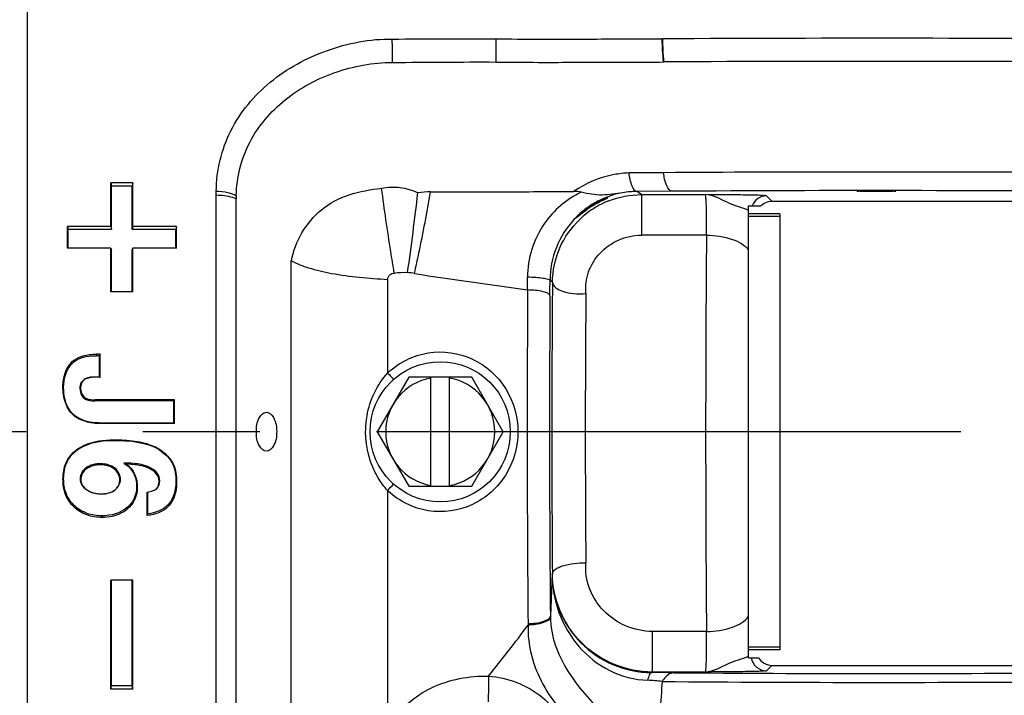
# Model space of a CAD drawing. Header units: millimetres. Extents: x 5828 to 6704, y 123 to 421.
# Tile 173 of 256: x 6524.7 to 6527.86, y 213.5 to 215.66. Entities that reach past the tile are written whole.
import ezdxf

# ---------------------------------------------------------------- set-up
doc = ezdxf.new("R2010")
doc.units = ezdxf.units.MM
doc.linetypes.add('CENTER', pattern=[0.6, 0.375, -0.075, 0.075, -0.075])
for name, color, linetype in [('中心线', 7, 'Continuous'), ('外形图', 7, 'Continuous'), ('尺寸标注', 7, 'Continuous'), ('运动范围', 7, 'Continuous')]:
    doc.layers.add(name, color=color, linetype=linetype)
doc.styles.add('微软雅黑', font='msyh.ttc', dxfattribs={"height": 1.5})
doc.dimstyles.new('尺寸标注_1_20比例', dxfattribs={"dimtxt": 1.5, "dimasz": 1.25, "dimexe": 0.5, "dimexo": 0.4, "dimgap": 0.5, "dimtad": 1, "dimdec": 1, "dimlfac": 20, "dimdsep": 46, "dimtxsty": '微软雅黑', "dimcen": 0.09, "dimadec": 0, "dimazin": 0, "dimtp": 0.01, "dimtm": 0.01, "dimtfac": 1, "dimtdec": 1, "dimtofl": 0, "dimtmove": 0, "dimatfit": 3, "dimfxl": 1, "dimtolj": 1, "dimarcsym": 0})

# ---------------------------------------------------------------- blocks, each defined once
blk = doc.blocks.new('*D1145')
at = {"layer": 'Defpoints', "color": 0}
for p in [(6564.9775, 227.1499), (6618.6004, 224.7716), (6488.2514, 214.3423), (6559.4529, 214.3423), (6635.7237, 214.3423)]:
    blk.add_point(p, dxfattribs=at)
at = {"layer": '尺寸标注', "color": 0, "lineweight": -2}
blk.add_arc((6559.4529, 214.3423), 13.9483, 15.13637, 174.86363, dxfattribs=at)
at = {"layer": '尺寸标注', "color": 0}
for points in [[(6572.7139, 217.9391), (6573.1206, 218.0298), (6573.1893, 216.7644)], [(6545.3524, 215.6004), (6545.7687, 215.5817), (6545.5045, 214.3423)]]:
    blk.add_solid(points, dxfattribs=at)
at = {"layer": '尺寸标注', "color": 0, "insert": (6557.2583, 229.4032), "char_height": 1.5, "attachment_point": 5, "rotation": 8.2904, "style": '微软雅黑'}
blk.add_mtext('\\A1;{\\fAlibaba PuHuiTi 3.0 55 Regular|b0|i0|c134|p18;-\\A1;170%%d}', dxfattribs=at)
blk = doc.blocks.new('*D1146')
at = {"layer": 'Defpoints', "color": 0}
for p in [(6488.2514, 214.3423), (6559.4529, 214.3423), (6635.7237, 214.3423), (6618.6004, 203.913), (6564.9841, 201.5194)]:
    blk.add_point(p, dxfattribs=at)
at = {"layer": '尺寸标注', "color": 0, "lineweight": -2}
blk.add_arc((6559.4529, 214.3423), 13.965, 185.13022, 344.86978, dxfattribs=at)
at = {"layer": '尺寸标注', "color": 0}
for points in [[(6545.7519, 213.1029), (6545.3356, 213.0842), (6545.4878, 214.3423)], [(6573.1371, 210.6519), (6572.7305, 210.7426), (6573.2057, 211.9173)]]:
    blk.add_solid(points, dxfattribs=at)
at = {"layer": '尺寸标注', "color": 0, "insert": (6555.4094, 202.3101), "char_height": 1.5, "attachment_point": 5, "rotation": 341.4248, "style": '微软雅黑'}
blk.add_mtext('\\A1;{\\fAlibaba PuHuiTi 3.0 55 Regular|b0|i0|c134|p18;+\\A1;170%%d}', dxfattribs=at)

msp = doc.modelspace()

# ---------------------------------------------------------------- linework, layer by layer
at = {"layer": '中心线', "linetype": 'CENTER', "ltscale": 5}
msp.add_line((6635.7237, 214.3423), (6488.2514, 214.3423), dxfattribs=at)
at = {"layer": '外形图', "linetype": 'ByBlock'}
for p, q in [((6524.7279, 212.0173), (6524.7279, 216.6673)), ((6526.7645, 215.6034), (6526.7661, 215.6034)), ((6526.7688, 215.5292), (6526.7704, 215.5293)), ((6526.7701, 215.1739), (6526.6589, 215.1732)), ((6527.3879, 215.1761), (6527.3778, 215.176)), ((6527.3903, 215.1761), (6527.3879, 215.1761)), ((6527.3987, 215.1761), (6527.3903, 215.1761)), ((6527.4035, 215.1761), (6527.3987, 215.1761)), ((6527.5071, 215.1761), (6527.4035, 215.1761)), ((6527.5155, 215.1761), (6527.5071, 215.1761)), ((6527.518, 215.1761), (6527.5155, 215.1761)), ((6527.5281, 215.176), (6527.518, 215.1761)), ((6524.9959, 215.0013), (6524.9959, 215.1413)), ((6525.0659, 215.1413), (6524.9959, 215.1413)), ((6524.9959, 215.1413), (6524.998, 215.1306)), ((6524.998, 214.9921), (6524.998, 215.1306)), ((6525.0637, 215.1306), (6524.998, 215.1306)), ((6525.0659, 215.1413), (6525.0637, 215.1306)), ((6525.0637, 214.9921), (6525.0637, 215.1306)), ((6525.0659, 215.0013), (6525.0659, 215.1413)), ((6525.334, 215.1013), (6525.3339, 215.1144)), ((6525.334, 212.3498), (6525.334, 215.1013)), ((6526.7975, 215.1143), (6526.6838, 215.1136)), ((6526.699, 215.1034), (6526.6838, 215.1136)), ((6526.699, 215.1034), (6526.699, 214.9735)), ((6526.699, 215.1034), (6526.904, 215.1034)), ((6527.1179, 215.0823), (6527.1006, 215.0995)), ((6525.3981, 212.3831), (6525.3981, 215.0902)), ((6527.0429, 213.6173), (6527.0429, 215.0673)), ((6527.0429, 215.0673), (6527.0822, 215.0673)), ((6527.1179, 215.0823), (6529.2404, 215.0823)), ((6526.5137, 215.0473), (6526.508, 215.0473)), ((6527.1429, 215.0423), (6527.0429, 215.0423)), ((6527.1429, 215.0338), (6527.0429, 215.0338)), ((6527.1429, 215.0423), (6527.1429, 213.6423)), ((6524.8559, 214.9313), (6524.8559, 215.0013)), ((6524.9959, 215.0013), (6524.8559, 215.0013)), ((6524.8559, 215.0013), (6524.858, 214.9921)), ((6524.9959, 215.0013), (6524.998, 214.9921)), ((6525.0659, 215.0013), (6525.0637, 214.9921)), ((6525.2059, 215.0013), (6525.0659, 215.0013)), ((6525.2059, 215.0013), (6525.2037, 214.9921)), ((6525.2059, 214.9313), (6525.2059, 215.0013)), ((6524.858, 214.9313), (6524.858, 214.9921)), ((6524.998, 214.9921), (6524.858, 214.9921)), ((6525.2037, 214.9921), (6525.0637, 214.9921)), ((6525.2037, 214.9313), (6525.2037, 214.9921)), ((6526.9075, 214.9735), (6526.699, 214.9735)), ((6524.9959, 214.9313), (6524.8559, 214.9313)), ((6524.9959, 214.7913), (6524.9959, 214.9313)), ((6524.9959, 214.9313), (6524.998, 214.9271)), ((6524.998, 214.7913), (6524.998, 214.9271)), ((6525.0659, 214.9313), (6525.0637, 214.9271)), ((6525.0637, 214.7913), (6525.0637, 214.9271)), ((6525.0659, 214.7913), (6525.0659, 214.9313)), ((6525.2059, 214.9313), (6525.0659, 214.9313)), ((6525.5738, 214.8921), (6525.5738, 212.8995)), ((6525.8841, 214.8316), (6525.8841, 214.5309)), ((6526.4133, 214.8225), (6526.4053, 214.8278)), ((6525.0659, 214.7913), (6524.9959, 214.7913)), ((6524.9498, 214.5913), (6524.9498, 214.5864)), ((6524.9607, 214.5913), (6524.9498, 214.5913)), ((6524.9607, 214.5913), (6524.9586, 214.5864)), ((6524.9607, 214.517), (6524.9607, 214.5913)), ((6524.8669, 214.5628), (6524.8685, 214.559)), ((6524.9586, 214.5864), (6524.9498, 214.5864)), ((6524.9586, 214.5173), (6524.9586, 214.5864)), ((6524.9483, 214.5174), (6524.9484, 214.5177)), ((6524.9607, 214.517), (6524.9483, 214.5174)), ((6524.9586, 214.5173), (6524.9484, 214.5177)), ((6524.9607, 214.517), (6524.9586, 214.5173)), ((6525.9518, 214.5173), (6525.8508, 214.3423)), ((6526.1539, 214.5173), (6525.9518, 214.5173)), ((6526.0229, 214.1673), (6526.0229, 214.5173)), ((6526.0829, 214.1673), (6526.0829, 214.5173)), ((6526.2549, 214.3423), (6526.1539, 214.5173)), ((6524.8418, 214.4865), (6524.844, 214.4849)), ((6524.8983, 214.4845), (6524.8962, 214.483)), ((6524.9094, 214.4539), (6524.908, 214.451)), ((6524.9456, 214.4446), (6524.9456, 214.4413)), ((6525.1994, 214.4446), (6524.9456, 214.4446)), ((6525.1972, 214.4413), (6524.9456, 214.4413)), ((6525.1994, 214.4446), (6525.1972, 214.4413)), ((6525.1972, 214.3704), (6525.1972, 214.4413)), ((6525.1994, 214.3685), (6525.1994, 214.4446)), ((6524.872, 214.3987), (6524.8735, 214.3996)), ((6524.9656, 214.3685), (6524.9656, 214.3704)), ((6525.1972, 214.3704), (6524.9656, 214.3704)), ((6525.1994, 214.3685), (6524.9656, 214.3685)), ((6525.1994, 214.3685), (6525.1972, 214.3704)), ((6525.8508, 214.3423), (6525.9518, 214.1673)), ((6526.1539, 214.1673), (6526.2549, 214.3423)), ((6525.0061, 214.3166), (6525.0061, 214.3147)), ((6525.097, 214.3078), (6525.0965, 214.306)), ((6524.8849, 214.2843), (6524.8862, 214.2831)), ((6525.1598, 214.2805), (6525.1585, 214.2794)), ((6524.9173, 214.2233), (6524.916, 214.2264)), ((6524.9622, 214.2364), (6524.9622, 214.2397)), ((6525.0071, 214.2224), (6525.0085, 214.2253)), ((6525.1226, 214.2225), (6525.1236, 214.2257)), ((6525.1954, 214.2395), (6525.1934, 214.2396)), ((6524.8418, 214.1899), (6524.844, 214.1915)), ((6524.8993, 214.1894), (6524.8971, 214.191)), ((6525.0241, 214.1874), (6525.0263, 214.1891)), ((6525.1504, 214.1845), (6525.1526, 214.1862)), ((6525.2067, 214.1808), (6525.2045, 214.1826)), ((6524.9181, 214.1565), (6524.9169, 214.1567)), ((6525.008, 214.1555), (6525.0094, 214.1558)), ((6525.0804, 214.165), (6525.0782, 214.1669)), ((6525.1123, 214.0741), (6525.1123, 214.1484)), ((6525.1145, 214.0793), (6525.1145, 214.1487)), ((6525.1416, 214.1596), (6525.143, 214.1599)), ((6525.8841, 214.1537), (6525.8841, 213.3544)), ((6525.9518, 214.1673), (6526.1539, 214.1673)), ((6524.9651, 214.1431), (6524.9651, 214.143)), ((6524.8767, 214.1014), (6524.8782, 214.1056)), ((6525.049, 214.0948), (6525.0476, 214.0991)), ((6525.1823, 214.1055), (6525.1806, 214.1095)), ((6524.9676, 214.0675), (6524.9676, 214.0726)), ((6524.9959, 213.5165), (6524.9959, 213.8665)), ((6525.0659, 213.8665), (6524.9959, 213.8665)), ((6524.998, 213.5274), (6524.998, 213.8665)), ((6525.0637, 213.5274), (6525.0637, 213.8665)), ((6525.0659, 213.5165), (6525.0659, 213.8665)), ((6526.412, 213.8865), (6526.4064, 213.7513)), ((6526.412, 213.8865), (6526.4131, 213.8873)), ((6526.4064, 213.7513), (6526.4064, 213.7478)), ((6526.3348, 213.7263), (6526.3348, 213.7218)), ((6526.7345, 213.5713), (6526.7345, 213.7015)), ((6526.9076, 213.7015), (6526.7345, 213.7015)), ((6527.1429, 213.6508), (6527.0429, 213.6508)), ((6527.1429, 213.6423), (6527.0429, 213.6423)), ((6527.0429, 213.6173), (6527.0746, 213.6173)), ((6527.1179, 213.5923), (6527.1007, 213.5752)), ((6527.1179, 213.5923), (6528.9297, 213.5923)), ((6526.7318, 213.5695), (6526.7345, 213.5713)), ((6526.9041, 213.5713), (6526.7345, 213.5713)), ((6524.9959, 213.5165), (6524.998, 213.5274)), ((6525.0659, 213.5165), (6524.9959, 213.5165)), ((6525.0637, 213.5274), (6524.998, 213.5274)), ((6525.0659, 213.5165), (6525.0637, 213.5274))]:
    msp.add_line(p, q, dxfattribs=at)
msp.add_lwpolyline([(6525.5738, 214.8921), (6525.5744, 214.8915), (6525.5751, 214.891)], dxfattribs=at)
msp.add_circle((6526.0529, 214.3423), 0.225, dxfattribs=at)
for centre, radius, start, end in [((6520.9182, 215.5165), 4.9815, 0.1326, 0.9948), ((6527.5284, 215.6088), 0.7639, 180.4066, 185.9763), ((6527.4515, 91.7506), 123.8547, 89.56129, 90.317039), ((6527.5082, 215.6068), 0.7419, 180.2633, 185.9978), ((6527.4515, 92.7587), 122.7725, 89.559833, 90.3179), ((6527.4463, 104.6683), 110.5077, 90.035502, 90.35057), ((6527.4902, 113.7364), 101.4397, 89.518572, 89.978615), ((6525.7981, 215.0929), 0.3999, 178.9949, 180.384), ((6517.8338, 216.0225), 8.1981, 351.8034, 353.60731), ((6526.023, 214.7616), 0.3507, 90.1738, 96.891), ((6526.6867, 214.8384), 0.2754, 99.9886, 115.4862), ((6526.6856, 214.8366), 0.277, 90.3783, 99.6978), ((6527.4512, 111.3082), 103.8082, 89.527752, 90.360776), ((6527.1006, 215.0495), 0.05, 90.0212, 159.1845), ((6526.6889, 214.8338), 0.2805, 124.3556, 128.7396), ((6526.6995, 214.8157), 0.2879, 118.2677, 129.7927), ((6526.6893, 214.8331), 0.2813, 115.4933, 124.3436), ((6526.6995, 214.8154), 0.2881, 111.535, 118.2473), ((6526.6922, 214.8299), 0.2856, 128.7682, 137.0593), ((6526.764, 214.7108), 0.4194, 126.637, 128.5749), ((6526.6982, 214.8173), 0.2857, 129.8064, 133.1508), ((6526.6718, 214.8504), 0.2561, 128.746, 129.7494), ((6526.6959, 214.8265), 0.2906, 137.0717, 179.7458), ((6526.6975, 214.818), 0.2848, 133.1527, 133.6444), ((6603.768, 214.3425), 76.8631, 179.529666, 180.477859), ((6525.9073, 214.4809), 0.375, 80.3388, 83.7515), ((6507.7287, 214.5786), 18.6061, 0.67389, 0.79934), ((6510.6438, 214.8823), 15.7616, 359.62417, 359.80184), ((6578.2739, 214.342), 51.8629, 179.46913, 180.50236), ((6592.2419, 214.3432), 65.91, 179.605072, 180.536238), ((6588.3635, 214.343), 61.9599, 179.596819, 180.547096), ((6572.5693, 214.342), 46.0508, 179.44775, 180.52259), ((6526.0559, 214.3492), 0.2501, 132.8153, 133.3898), ((6526.0529, 214.3423), 0.175, 99.8709, 260.1291), ((6526.0529, 214.3423), 0.175, 279.8709, 80.1291), ((6524.9879, 214.1217), 0.1297, 64.0624, 67.5979), ((6525.0791, 214.4272), 0.2808, 276.7982, 277.2479), ((6526.0559, 214.3354), 0.2501, 226.6084, 227.1443), ((6522.6582, 215.0988), 2.6594, 337.3378, 337.4604), ((6527.0021, 213.7366), 0.1226, 289.0102, 289.4297), ((6527.1007, 213.6252), 0.05, 189.0547, 269.9774), ((6537.3721, 213.3988), 11.1653, 179.18148, 179.6047), ((6526.6949, 200.8427), 12.7268, 89.5136, 89.83393), ((6527.4533, 292.8013), 79.2349, 269.529732, 270.452326), ((6526.6956, 212.9957), 0.5494, 82.7274, 87.6077), ((6550.9537, 211.9092), 24.2435, 176.14127, 176.5915), ((6527.4533, 300.6448), 87.1068, 269.547361, 270.435401)]:
    msp.add_arc(centre, radius, start, end, dxfattribs=at)
msp.add_ellipse((6527.4529, 215.1146), major_axis=(0.0625, 0), ratio=0.017455, dxfattribs=at)
for points, knots in [([(6525.3339, 215.1144), (6525.3343, 215.181), (6525.367, 215.3164), (6525.501, 215.4762), (6525.6865, 215.5761), (6525.8276, 215.6038), (6525.899, 215.603)], [0, 0, 0, 0, 0.243295, 0.487117, 0.739396, 1, 1, 1, 1]), ([(6526.2313, 215.6036), (6526.2314, 215.5972), (6526.2316, 215.5723), (6526.2314, 215.5475), (6526.231, 215.5291)], [0, 0, 0, 0, 0.258382, 1, 1, 1, 1]), ([(6526.2313, 215.6036), (6526.2767, 215.6032), (6526.3894, 215.6017), (6526.5671, 215.6035), (6526.6994, 215.6029), (6526.7645, 215.6033)], [0, 0, 0, 0, 0.255553, 0.633889, 1, 1, 1, 1]), ([(6525.3982, 215.0999), (6525.3992, 215.1588), (6525.4293, 215.2782), (6525.5495, 215.4174), (6525.713, 215.505), (6525.8371, 215.5277), (6525.8997, 215.528)], [0, 0, 0, 0, 0.244101, 0.488378, 0.740362, 1, 1, 1, 1]), ([(6526.231, 215.5291), (6526.2769, 215.5287), (6526.3908, 215.5274), (6526.5701, 215.5293), (6526.7035, 215.5288), (6526.7688, 215.5292)], [0, 0, 0, 0, 0.255839, 0.635762, 1, 1, 1, 1]), ([(6526.6589, 215.1731), (6526.6429, 215.1724), (6526.5803, 215.1655), (6526.52, 215.1403), (6526.4813, 215.1137)], [0, 0, 0, 0, 0.2534, 1, 1, 1, 1]), ([(6526.6838, 215.1136), (6526.6764, 215.114), (6526.6644, 215.1395), (6526.6608, 215.1586), (6526.6589, 215.1731)], [0, 0, 0, 0, 0.336675, 1, 1, 1, 1]), ([(6526.7975, 215.1143), (6526.7896, 215.1147), (6526.7747, 215.1387), (6526.7717, 215.1594), (6526.7701, 215.174)], [0, 0, 0, 0, 0.352562, 1, 1, 1, 1]), ([(6525.8648, 215.1241), (6525.8842, 215.1277), (6525.9245, 215.1299), (6525.9629, 215.1178), (6525.9809, 215.1097)], [0, 0, 0, 0, 0.500979, 1, 1, 1, 1]), ([(6525.3339, 215.1144), (6525.3465, 215.1143), (6525.3685, 215.1121), (6525.3903, 215.1053), (6525.3982, 215.0999)], [0, 0, 0, 0, 0.567857, 1, 1, 1, 1]), ([(6525.3981, 215.0902), (6525.3945, 215.0917), (6525.3736, 215.0981), (6525.3518, 215.1015), (6525.334, 215.1013)], [0, 0, 0, 0, 0.183039, 1, 1, 1, 1]), ([(6525.5751, 214.891), (6525.5865, 214.9534), (6525.641, 215.0465), (6525.7607, 215.1093), (6525.8297, 215.1196), (6525.8648, 215.1241)], [0, 0, 0, 0, 0.478394, 0.733429, 1, 1, 1, 1]), ([(6525.9055, 214.8519), (6525.9016, 214.8749), (6525.8868, 214.9654), (6525.8735, 215.0562), (6525.8648, 215.1241)], [0, 0, 0, 0, 0.253722, 1, 1, 1, 1]), ([(6525.9702, 214.8506), (6525.9751, 214.8725), (6525.9939, 214.9594), (6526.0108, 215.0468), (6526.0219, 215.1122)], [0, 0, 0, 0, 0.252982, 1, 1, 1, 1]), ([(6526.0219, 215.1122), (6526.0603, 215.112), (6526.1371, 215.1133), (6526.2903, 215.1125), (6526.405, 215.1133), (6526.4813, 215.1137)], [0, 0, 0, 0, 0.250842, 0.501846, 1, 1, 1, 1]), ([(6526.5058, 215.1112), (6526.4587, 215.0889), (6526.3687, 215.0129), (6526.333, 214.8982), (6526.333, 214.8382)], [0, 0, 0, 0, 0.465009, 1, 1, 1, 1]), ([(6526.639, 215.1096), (6526.617, 215.1061), (6526.5725, 215.0983), (6526.5276, 215.1057), (6526.5058, 215.1112)], [0, 0, 0, 0, 0.498152, 1, 1, 1, 1]), ([(6527.1006, 215.0995), (6527.0995, 215.1006), (6527.0929, 215.0996), (6527.0817, 215.1015), (6527.0624, 215.1014), (6527.0377, 215.1021), (6527.0082, 215.1025), (6526.9631, 215.103), (6526.928, 215.1032), (6526.904, 215.1034)], [0, 0, 0, 0, 0.023889, 0.086398, 0.184205, 0.312334, 0.464611, 0.634241, 1, 1, 1, 1]), ([(6527.0359, 215.056), (6527.0141, 215.063), (6526.9705, 215.0779), (6526.9279, 215.1028), (6526.904, 215.1034)], [0, 0, 0, 0, 0.488619, 1, 1, 1, 1]), ([(6526.9075, 214.9735), (6526.9078, 214.9879), (6526.9081, 215.0166), (6526.9079, 215.0515), (6526.9068, 215.076), (6526.9065, 215.0901), (6526.9049, 215.0976), (6526.9051, 215.103), (6526.904, 215.1034)], [0, 0, 0, 0, 0.331724, 0.662114, 0.79939, 0.905529, 0.973681, 1, 1, 1, 1]), ([(6526.5115, 215.0501), (6526.5196, 215.0566), (6526.536, 215.0682), (6526.5576, 215.0801), (6526.5727, 215.0866), (6526.5822, 215.0907), (6526.5861, 215.0911), (6526.5904, 215.0932), (6526.5904, 215.0926)], [0, 0, 0, 0, 0.344713, 0.670801, 0.806938, 0.91212, 0.978139, 1, 1, 1, 1]), ([(6526.5904, 215.0926), (6526.5904, 215.0919), (6526.5866, 215.0912), (6526.5824, 215.0883), (6526.5735, 215.0847), (6526.5588, 215.0771), (6526.5379, 215.0652), (6526.5218, 215.0536), (6526.5137, 215.0473)], [0, 0, 0, 0, 0.024663, 0.092314, 0.197714, 0.332868, 0.65611, 1, 1, 1, 1]), ([(6526.4924, 215.031), (6526.4919, 215.0314), (6526.4949, 215.0338), (6526.4966, 215.0367), (6526.5022, 215.0419), (6526.5058, 215.0454), (6526.508, 215.0473)], [0, 0, 0, 0, 0.080516, 0.299474, 0.61649, 1, 1, 1, 1]), ([(6526.5025, 215.0386), (6526.5002, 215.0368), (6526.497, 215.0355), (6526.4934, 215.0304), (6526.4924, 215.031)], [0, 0, 0, 0, 0.712728, 1, 1, 1, 1]), ([(6526.4133, 214.8225), (6526.4136, 214.8599), (6526.4295, 214.9353), (6526.4739, 214.9983), (6526.5009, 215.0241)], [0, 0, 0, 0, 0.500151, 1, 1, 1, 1]), ([(6526.5206, 214.7859), (6526.5184, 214.8093), (6526.5245, 214.8577), (6526.5631, 214.9199), (6526.6242, 214.9628), (6526.674, 214.9734), (6526.699, 214.9735)], [0, 0, 0, 0, 0.244125, 0.488363, 0.7398, 1, 1, 1, 1]), ([(6526.9075, 214.9735), (6526.9357, 214.9733), (6526.9841, 214.9667), (6527.0311, 214.9423), (6527.0429, 214.9251)], [0, 0, 0, 0, 0.575161, 1, 1, 1, 1]), ([(6525.5751, 214.891), (6525.5926, 214.8816), (6525.6352, 214.8657), (6525.738, 214.8418), (6525.8238, 214.8349), (6525.8841, 214.8316)], [0, 0, 0, 0, 0.188206, 0.427682, 1, 1, 1, 1]), ([(6525.8841, 214.8316), (6525.8848, 214.8368), (6525.8895, 214.8474), (6525.9003, 214.8513), (6525.9055, 214.8519)], [0, 0, 0, 0, 0.496042, 1, 1, 1, 1]), ([(6526.4053, 214.8278), (6526.4049, 214.8301), (6526.3952, 214.8325), (6526.3817, 214.8354), (6526.3586, 214.8374), (6526.342, 214.8381), (6526.333, 214.8382)], [0, 0, 0, 0, 0.095763, 0.315153, 0.631898, 1, 1, 1, 1]), ([(6526.4133, 214.8225), (6526.4141, 214.808), (6526.4441, 214.791), (6526.4813, 214.7852), (6526.5072, 214.7848), (6526.5206, 214.7859)], [0, 0, 0, 0, 0.365958, 0.661137, 1, 1, 1, 1]), ([(6526.4051, 214.779), (6526.4048, 214.782), (6526.3968, 214.7882), (6526.3732, 214.7952), (6526.3502, 214.7974), (6526.3335, 214.7975)], [0, 0, 0, 0, 0.120379, 0.339911, 1, 1, 1, 1]), ([(6524.8669, 214.5628), (6524.8812, 214.579), (6524.9125, 214.59), (6524.9418, 214.5913), (6524.9498, 214.5913)], [0, 0, 0, 0, 0.730127, 1, 1, 1, 1]), ([(6525.8859, 214.5326), (6525.9209, 214.5651), (6526.0123, 214.6105), (6526.1625, 214.5887), (6526.275, 214.4877), (6526.3022, 214.3901), (6526.3022, 214.3423)], [0, 0, 0, 0, 0.249855, 0.499901, 0.74967, 1, 1, 1, 1]), ([(6524.8418, 214.4865), (6524.8418, 214.4936), (6524.8432, 214.5206), (6524.8537, 214.5478), (6524.8669, 214.5628)], [0, 0, 0, 0, 0.262533, 1, 1, 1, 1]), ([(6524.8685, 214.559), (6524.8734, 214.5644), (6524.8969, 214.5827), (6524.9279, 214.5864), (6524.9498, 214.5864)], [0, 0, 0, 0, 0.251523, 1, 1, 1, 1]), ([(6525.8135, 214.3423), (6525.8135, 214.3595), (6525.8191, 214.4273), (6525.8496, 214.4937), (6525.8841, 214.5309)], [0, 0, 0, 0, 0.2532, 1, 1, 1, 1]), ([(6524.9484, 214.5177), (6524.9366, 214.5182), (6524.9178, 214.5172), (6524.8987, 214.5012), (6524.8962, 214.4889), (6524.8962, 214.483)], [0, 0, 0, 0, 0.500637, 0.750207, 1, 1, 1, 1]), ([(6524.9483, 214.5174), (6524.9385, 214.5178), (6524.9224, 214.5171), (6524.902, 214.5049), (6524.8983, 214.4913), (6524.8983, 214.4845)], [0, 0, 0, 0, 0.437825, 0.697326, 1, 1, 1, 1]), ([(6524.872, 214.3987), (6524.8556, 214.4149), (6524.8433, 214.4471), (6524.8418, 214.4782), (6524.8418, 214.4865)], [0, 0, 0, 0, 0.73551, 1, 1, 1, 1]), ([(6524.8735, 214.3996), (6524.868, 214.405), (6524.8491, 214.4297), (6524.844, 214.462), (6524.844, 214.4849)], [0, 0, 0, 0, 0.252045, 1, 1, 1, 1]), ([(6524.8983, 214.4845), (6524.8983, 214.4815), (6524.8988, 214.4706), (6524.9033, 214.4591), (6524.9094, 214.4539)], [0, 0, 0, 0, 0.272982, 1, 1, 1, 1]), ([(6524.9094, 214.4539), (6524.9116, 214.452), (6524.9227, 214.4456), (6524.9359, 214.4446), (6524.9456, 214.4446)], [0, 0, 0, 0, 0.229755, 1, 1, 1, 1]), ([(6524.9656, 214.3704), (6524.9411, 214.3704), (6524.9066, 214.3747), (6524.8794, 214.3939), (6524.8735, 214.3996)], [0, 0, 0, 0, 0.748443, 1, 1, 1, 1]), ([(6525.4948, 214.2798), (6525.4855, 214.2798), (6525.4649, 214.302), (6525.4612, 214.3423), (6525.4649, 214.3826), (6525.4855, 214.4048), (6525.4948, 214.4048)], [0, 0, 0, 0, 0.187332, 0.500082, 0.812721, 1, 1, 1, 1]), ([(6525.4948, 214.4048), (6525.5042, 214.4048), (6525.525, 214.3828), (6525.5296, 214.3423), (6525.525, 214.3018), (6525.5042, 214.2798), (6525.4948, 214.2798)], [0, 0, 0, 0, 0.188413, 0.500082, 0.811638, 1, 1, 1, 1]), ([(6524.9656, 214.3685), (6524.9567, 214.3685), (6524.9238, 214.37), (6524.8892, 214.3816), (6524.872, 214.3987)], [0, 0, 0, 0, 0.268838, 1, 1, 1, 1]), ([(6525.8841, 214.1537), (6525.8724, 214.1662), (6525.8316, 214.2211), (6525.8135, 214.2914), (6525.8135, 214.3423)], [0, 0, 0, 0, 0.251704, 1, 1, 1, 1]), ([(6526.3022, 214.3423), (6526.3022, 214.2945), (6526.275, 214.1968), (6526.1624, 214.0958), (6526.0121, 214.0741), (6525.9207, 214.1196), (6525.8858, 214.1521)], [0, 0, 0, 0, 0.250433, 0.500232, 0.750258, 1, 1, 1, 1]), ([(6524.8849, 214.2843), (6524.8924, 214.2899), (6524.9292, 214.3114), (6524.9732, 214.3166), (6525.0061, 214.3166)], [0, 0, 0, 0, 0.221611, 1, 1, 1, 1]), ([(6524.8862, 214.2831), (6524.8946, 214.2894), (6524.9315, 214.3099), (6524.9748, 214.3147), (6525.0061, 214.3147)], [0, 0, 0, 0, 0.251075, 1, 1, 1, 1]), ([(6525.0061, 214.3166), (6525.0141, 214.3166), (6525.0446, 214.316), (6525.0751, 214.3128), (6525.097, 214.3078)], [0, 0, 0, 0, 0.264238, 1, 1, 1, 1]), ([(6525.097, 214.3078), (6525.103, 214.3064), (6525.1252, 214.3005), (6525.1466, 214.2906), (6525.1598, 214.2805)], [0, 0, 0, 0, 0.27098, 1, 1, 1, 1]), ([(6524.8418, 214.1899), (6524.8418, 214.2077), (6524.8471, 214.2442), (6524.8706, 214.2736), (6524.8849, 214.2843)], [0, 0, 0, 0, 0.500471, 1, 1, 1, 1]), ([(6524.844, 214.1915), (6524.844, 214.2089), (6524.8492, 214.2444), (6524.8723, 214.2728), (6524.8862, 214.2831)], [0, 0, 0, 0, 0.50068, 1, 1, 1, 1]), ([(6525.1598, 214.2805), (6525.1637, 214.2775), (6525.1776, 214.2659), (6525.1894, 214.2514), (6525.1954, 214.2395)], [0, 0, 0, 0, 0.269463, 1, 1, 1, 1]), ([(6525.0373, 214.2416), (6525.0499, 214.234), (6525.0724, 214.2122), (6525.0782, 214.1817), (6525.0782, 214.1669)], [0, 0, 0, 0, 0.499931, 1, 1, 1, 1]), ([(6524.916, 214.2264), (6524.9104, 214.2223), (6524.9004, 214.212), (6524.8971, 214.1979), (6524.8971, 214.191)], [0, 0, 0, 0, 0.500713, 1, 1, 1, 1]), ([(6524.9173, 214.2233), (6524.9119, 214.2194), (6524.9023, 214.2094), (6524.8993, 214.1959), (6524.8993, 214.1894)], [0, 0, 0, 0, 0.507453, 1, 1, 1, 1]), ([(6525.0241, 214.1874), (6525.0241, 214.1909), (6525.0228, 214.2042), (6525.0146, 214.2161), (6525.0071, 214.2224)], [0, 0, 0, 0, 0.261589, 1, 1, 1, 1]), ([(6525.0446, 214.2384), (6525.056, 214.2302), (6525.0756, 214.2079), (6525.0804, 214.1791), (6525.0804, 214.165)], [0, 0, 0, 0, 0.499095, 1, 1, 1, 1]), ([(6525.1226, 214.2225), (6525.1054, 214.232), (6525.0781, 214.2373), (6525.0516, 214.2383), (6525.0446, 214.2384)], [0, 0, 0, 0, 0.738503, 1, 1, 1, 1]), ([(6525.1504, 214.1845), (6525.1504, 214.1923), (6525.1439, 214.2089), (6525.13, 214.2184), (6525.1226, 214.2225)], [0, 0, 0, 0, 0.479533, 1, 1, 1, 1]), ([(6525.1526, 214.1862), (6525.1526, 214.1946), (6525.1456, 214.2119), (6525.1311, 214.2216), (6525.1236, 214.2257)], [0, 0, 0, 0, 0.496922, 1, 1, 1, 1]), ([(6524.8767, 214.1014), (6524.8651, 214.1124), (6524.8464, 214.1405), (6524.8418, 214.1734), (6524.8418, 214.1899)], [0, 0, 0, 0, 0.4932, 1, 1, 1, 1]), ([(6524.8782, 214.1056), (6524.8667, 214.1164), (6524.8484, 214.1437), (6524.844, 214.1757), (6524.844, 214.1915)], [0, 0, 0, 0, 0.499292, 1, 1, 1, 1]), ([(6524.8971, 214.191), (6524.8971, 214.1842), (6524.901, 214.1703), (6524.9113, 214.1606), (6524.9169, 214.1567)], [0, 0, 0, 0, 0.498732, 1, 1, 1, 1]), ([(6524.8993, 214.1894), (6524.8993, 214.1828), (6524.903, 214.1695), (6524.9128, 214.1602), (6524.9181, 214.1565)], [0, 0, 0, 0, 0.502488, 1, 1, 1, 1]), ([(6525.008, 214.1555), (6525.0106, 214.1575), (6525.0197, 214.1656), (6525.0241, 214.1785), (6525.0241, 214.1874)], [0, 0, 0, 0, 0.263086, 1, 1, 1, 1]), ([(6525.1416, 214.1596), (6525.1465, 214.1638), (6525.15, 214.1732), (6525.1504, 214.182), (6525.1504, 214.1845)], [0, 0, 0, 0, 0.720741, 1, 1, 1, 1]), ([(6525.2067, 214.1808), (6525.2067, 214.1611), (6525.2021, 214.1332), (6525.1869, 214.1108), (6525.1823, 214.1055)], [0, 0, 0, 0, 0.737307, 1, 1, 1, 1]), ([(6524.9181, 214.1565), (6524.9216, 214.154), (6524.936, 214.1458), (6524.953, 214.1431), (6524.9651, 214.1431)], [0, 0, 0, 0, 0.262021, 1, 1, 1, 1]), ([(6524.9651, 214.1431), (6524.9691, 214.1431), (6524.984, 214.1438), (6524.9993, 214.1487), (6525.008, 214.1555)], [0, 0, 0, 0, 0.263394, 1, 1, 1, 1]), ([(6525.0782, 214.1669), (6525.0782, 214.1542), (6525.0737, 214.1282), (6525.0572, 214.1074), (6525.0476, 214.0991)], [0, 0, 0, 0, 0.500118, 1, 1, 1, 1]), ([(6525.0804, 214.165), (6525.0804, 214.1519), (6525.0758, 214.125), (6525.059, 214.1034), (6525.049, 214.0948)], [0, 0, 0, 0, 0.49901, 1, 1, 1, 1]), ([(6525.1123, 214.1484), (6525.1152, 214.1489), (6525.1254, 214.1511), (6525.1357, 214.1548), (6525.1416, 214.1596)], [0, 0, 0, 0, 0.27319, 1, 1, 1, 1]), ([(6524.9676, 214.0675), (6524.951, 214.0675), (6524.9175, 214.072), (6524.8885, 214.09), (6524.8767, 214.1014)], [0, 0, 0, 0, 0.502578, 1, 1, 1, 1]), ([(6524.9676, 214.0726), (6524.9514, 214.0726), (6524.9185, 214.077), (6524.8899, 214.0944), (6524.8782, 214.1056)], [0, 0, 0, 0, 0.500918, 1, 1, 1, 1]), ([(6525.049, 214.0948), (6525.0432, 214.0898), (6525.0191, 214.0732), (6524.9889, 214.0675), (6524.9676, 214.0675)], [0, 0, 0, 0, 0.263799, 1, 1, 1, 1]), ([(6525.1823, 214.1055), (6525.1697, 214.091), (6525.1446, 214.0781), (6525.119, 214.0746), (6525.1123, 214.0741)], [0, 0, 0, 0, 0.742411, 1, 1, 1, 1]), ([(6526.4131, 213.8873), (6526.4135, 213.8925), (6526.4243, 213.9042), (6526.4606, 213.9179), (6526.4952, 213.9218), (6526.5204, 213.922)], [0, 0, 0, 0, 0.134888, 0.35583, 1, 1, 1, 1]), ([(6526.7345, 213.7015), (6526.7049, 213.7015), (6526.6461, 213.7139), (6526.5734, 213.7639), (6526.5267, 213.8369), (6526.5183, 213.8941), (6526.5204, 213.922)], [0, 0, 0, 0, 0.259656, 0.510688, 0.755054, 1, 1, 1, 1]), ([(6526.412, 213.8866), (6526.4121, 213.8444), (6526.427, 213.7595), (6526.492, 213.648), (6526.5933, 213.5682), (6526.677, 213.5463), (6526.7186, 213.5446)], [0, 0, 0, 0, 0.25094, 0.501989, 0.752468, 1, 1, 1, 1]), ([(6526.412, 213.8865), (6526.4123, 213.8461), (6526.429, 213.7639), (6526.4993, 213.6587), (6526.6054, 213.5869), (6526.69, 213.5696), (6526.7318, 213.5695)], [0, 0, 0, 0, 0.244454, 0.493149, 0.746966, 1, 1, 1, 1]), ([(6526.7345, 213.5713), (6526.692, 213.5713), (6526.607, 213.5884), (6526.5009, 213.6597), (6526.4303, 213.7641), (6526.4134, 213.8464), (6526.4131, 213.8873)], [0, 0, 0, 0, 0.257026, 0.507484, 0.753295, 1, 1, 1, 1]), ([(6526.4064, 213.7513), (6526.4057, 213.742), (6526.3752, 213.7275), (6526.3516, 213.7261), (6526.3348, 213.7263)], [0, 0, 0, 0, 0.357776, 1, 1, 1, 1]), ([(6526.4064, 213.7478), (6526.4057, 213.7386), (6526.3749, 213.7249), (6526.3516, 213.7223), (6526.3348, 213.7218)], [0, 0, 0, 0, 0.355161, 1, 1, 1, 1]), ([(6526.4064, 213.7478), (6526.4071, 213.7176), (6526.4185, 213.6562), (6526.4735, 213.5464), (6526.5358, 213.4773), (6526.5797, 213.4357)], [0, 0, 0, 0, 0.248024, 0.503243, 1, 1, 1, 1]), ([(6526.9076, 213.7015), (6526.9357, 213.7017), (6526.9843, 213.7084), (6527.0311, 213.7332), (6527.0429, 213.7505)], [0, 0, 0, 0, 0.573902, 1, 1, 1, 1]), ([(6526.3348, 213.7218), (6526.3339, 213.6895), (6526.3412, 213.6231), (6526.3928, 213.4989), (6526.4592, 213.4206), (6526.507, 213.3732)], [0, 0, 0, 0, 0.242943, 0.494493, 1, 1, 1, 1]), ([(6526.9041, 213.5713), (6526.9052, 213.5717), (6526.905, 213.5771), (6526.9066, 213.5846), (6526.9069, 213.5988), (6526.908, 213.6234), (6526.9082, 213.6584), (6526.9079, 213.6871), (6526.9076, 213.7015)], [0, 0, 0, 0, 0.026381, 0.094706, 0.201076, 0.338555, 0.669038, 1, 1, 1, 1]), ([(6527.042, 213.6206), (6527.0203, 213.6132), (6526.9739, 213.5996), (6526.93, 213.5719), (6526.9041, 213.5713)], [0, 0, 0, 0, 0.470345, 1, 1, 1, 1]), ([(6525.8994, 213.401), (6525.9217, 213.4541), (6526.0243, 213.5383), (6526.1455, 213.559), (6526.2079, 213.5583)], [0, 0, 0, 0, 0.480139, 1, 1, 1, 1]), ([(6526.2079, 213.5583), (6526.2693, 213.5534), (6526.3929, 213.5078), (6526.4625, 213.3939), (6526.4758, 213.3343)], [0, 0, 0, 0, 0.502378, 1, 1, 1, 1]), ([(6526.7318, 213.5695), (6526.7286, 213.5691), (6526.7224, 213.5594), (6526.7201, 213.5508), (6526.7186, 213.5446)], [0, 0, 0, 0, 0.333776, 1, 1, 1, 1]), ([(6526.803, 213.569), (6526.7996, 213.5689), (6526.7834, 213.5653), (6526.7719, 213.5515), (6526.7652, 213.5407)], [0, 0, 0, 0, 0.211198, 1, 1, 1, 1]), ([(6527.1007, 213.5752), (6527.0996, 213.574), (6527.093, 213.5751), (6527.0818, 213.5732), (6527.0624, 213.5733), (6527.0378, 213.5725), (6527.0082, 213.5722), (6526.9632, 213.5717), (6526.9281, 213.5714), (6526.9041, 213.5713)], [0, 0, 0, 0, 0.023933, 0.086513, 0.184407, 0.312591, 0.464862, 0.634437, 1, 1, 1, 1])]:
    msp.add_open_spline(points, degree=3, knots=knots, dxfattribs=at)
for points in [[(6525.899, 215.603), (6526.0098, 215.6029), (6526.1205, 215.6042), (6526.2313, 215.6036)], [(6525.8997, 215.528), (6526.0102, 215.528), (6526.1206, 215.5298), (6526.231, 215.5291)], [(6526.5059, 215.1111), (6526.4979, 215.1131), (6526.4895, 215.1138), (6526.4813, 215.1137)], [(6526.5937, 215.0834), (6526.627, 215.0965), (6526.6633, 215.1034), (6526.699, 215.1034)], [(6527.0822, 215.0673), (6527.0912, 215.0765), (6527.1049, 215.0823), (6527.1179, 215.0823)], [(6527.0429, 215.0537), (6527.0405, 215.0545), (6527.0382, 215.0553), (6527.0359, 215.056)], [(6525.9055, 214.8519), (6525.9196, 214.8538), (6525.934, 214.8552), (6525.9481, 214.8537)], [(6525.9702, 214.8506), (6526.0908, 214.83), (6526.2125, 214.8157), (6526.3335, 214.7975)], [(6524.844, 214.4849), (6524.844, 214.5109), (6524.8512, 214.5396), (6524.8685, 214.559)], [(6525.8841, 214.5309), (6525.8904, 214.5241), (6525.8967, 214.5171), (6525.9028, 214.5099)], [(6524.8962, 214.483), (6524.8962, 214.4716), (6524.8993, 214.4583), (6524.908, 214.451)], [(6524.908, 214.451), (6524.9179, 214.4427), (6524.9327, 214.4413), (6524.9456, 214.4413)], [(6525.0061, 214.3147), (6525.0364, 214.3147), (6525.067, 214.3127), (6525.0965, 214.306)], [(6525.0965, 214.306), (6525.1184, 214.3011), (6525.1406, 214.293), (6525.1585, 214.2794)], [(6525.1585, 214.2794), (6525.1726, 214.2687), (6525.1855, 214.2554), (6525.1934, 214.2396)], [(6525.1236, 214.2257), (6525.098, 214.2398), (6525.0666, 214.2421), (6525.0373, 214.2416)], [(6524.9622, 214.2397), (6524.9462, 214.2397), (6524.929, 214.2357), (6524.916, 214.2264)], [(6524.9622, 214.2364), (6524.9466, 214.2364), (6524.9299, 214.2325), (6524.9173, 214.2233)], [(6525.0085, 214.2253), (6524.996, 214.2356), (6524.9784, 214.2397), (6524.9622, 214.2397)], [(6525.0071, 214.2224), (6524.9951, 214.2324), (6524.9779, 214.2364), (6524.9622, 214.2364)], [(6525.0263, 214.1891), (6525.0263, 214.2026), (6525.0189, 214.2168), (6525.0085, 214.2253)], [(6525.1934, 214.2396), (6525.2022, 214.2224), (6525.2045, 214.202), (6525.2045, 214.1826)], [(6525.1954, 214.2395), (6525.2043, 214.2217), (6525.2067, 214.2008), (6525.2067, 214.1808)], [(6525.0094, 214.1558), (6525.0193, 214.1634), (6525.0263, 214.1766), (6525.0263, 214.1891)], [(6525.143, 214.1599), (6525.1502, 214.1659), (6525.1526, 214.1769), (6525.1526, 214.1862)], [(6525.2045, 214.1826), (6525.2045, 214.157), (6525.1976, 214.1288), (6525.1806, 214.1095)], [(6524.9169, 214.1567), (6524.9306, 214.1471), (6524.9484, 214.143), (6524.9651, 214.143)], [(6524.9651, 214.143), (6524.9805, 214.143), (6524.9972, 214.1465), (6525.0094, 214.1558)], [(6525.1145, 214.1487), (6525.1246, 214.1506), (6525.1351, 214.1534), (6525.143, 214.1599)], [(6525.8841, 214.1537), (6525.8904, 214.1605), (6525.8967, 214.1675), (6525.9028, 214.1747)], [(6525.0476, 214.0991), (6525.0262, 214.0809), (6524.9957, 214.0726), (6524.9676, 214.0726)], [(6525.1806, 214.1095), (6525.1647, 214.0913), (6525.1387, 214.0816), (6525.1145, 214.0793)], [(6526.2079, 213.5583), (6526.2512, 213.612), (6526.2937, 213.6664), (6526.3348, 213.7218)], [(6527.0746, 213.6173), (6527.0829, 213.6029), (6527.1012, 213.5923), (6527.1179, 213.5923)]]:
    msp.add_open_spline(points, degree=3, dxfattribs=at)
at = {"layer": '运动范围'}
msp.add_arc((6559.4529, 214.3423), 60.06, 10, 350, dxfattribs=at)

# ---------------------------------------------------------------- dimensions: what is measured, and where the dimension line sits
at = {"layer": '尺寸标注'}
for base, line2, text, picture, middle in [((6564.9775, 227.1499), ((6559.4529, 214.3423), (6618.6004, 224.7716)), '\\A1;{\\fAlibaba PuHuiTi 3.0 55 Regular|b0|i0|c134|p18;-<>}', '*D1145', (6557.4417, 228.1449)), ((6564.9841, 201.5194), ((6559.4529, 214.3423), (6618.6004, 203.913)), '\\A1;{\\fAlibaba PuHuiTi 3.0 55 Regular|b0|i0|c134|p18;+<>}', '*D1146', (6555.0043, 201.1047))]:
    dim = msp.add_angular_dim_2l(base=base, line1=((6635.7237, 214.3423), (6488.2514, 214.3423)), line2=line2, text=text, dimstyle='尺寸标注_1_20比例', dxfattribs=at)
    dim.commit()
    dim.dimension.update_dxf_attribs({"geometry": picture, "text_midpoint": middle, "dimtype": 162})

doc.saveas('drawing.dxf')
